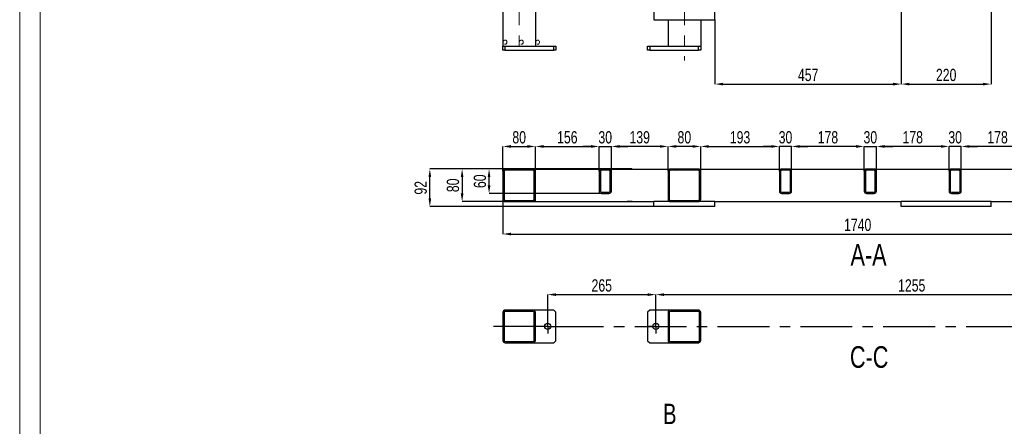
# Model space of a CAD drawing. Header units: millimetres. Extents: x 0 to 841, y 0 to 594.
# Tile 4 of 16: x 0 to 241, y 300 to 400. Entities that reach past the tile are written whole.
import ezdxf

# ---------------------------------------------------------------- set-up
doc = ezdxf.new("R2010")
doc.units = ezdxf.units.MM
doc.header["$PDSIZE"] = -1
doc.linetypes.add('CENTERX2', pattern=[20.32, 12.7, -2.54, 2.54, -2.54])
doc.linetypes.add('HIDDEN', pattern=[1.905, 1.27, -0.635])
for name, color, linetype in [('COTES', 1, 'Continuous'), ('NOTES', 6, 'Continuous'), ('TRAIT-FINS', 9, 'Continuous'), ('TRAIT-MIXTES', 3, 'CENTERX2'), ('TRAIT-TIRET', 2, 'HIDDEN')]:
    doc.layers.add(name, color=color, linetype=linetype)
doc.layers.add('TRAIT-FORT', color=4, linetype='Continuous', lineweight=25)
doc.styles.add('SLDTEXTSTYLE0', font='TXT', dxfattribs={"width": 0.75})
doc.dimstyles.new('SLDDIMSTYLE1', dxfattribs={"dimtxt": 3, "dimasz": 2, "dimexe": 0, "dimexo": 0.0625, "dimgap": 0.75, "dimtad": 1, "dimdec": 0, "dimlfac": 10, "dimrnd": 1e-09, "dimzin": 12, "dimdsep": 46, "dimtxsty": 'SLDTEXTSTYLE0', "dimsah": 1, "dimcen": 0.09, "dimadec": 0, "dimazin": 3, "dimtfac": 1, "dimtdec": 0, "dimtofl": 0, "dimtmove": 0, "dimatfit": 3, "dimfxl": 1, "dimfrac": 2, "dimtolj": 1, "dimtzin": 12, "dimarcsym": 0})
doc.dimstyles.new('SLDDIMSTYLE2', dxfattribs={"dimtxt": 3, "dimasz": 2, "dimexe": 0, "dimexo": 0.0625, "dimgap": 0.75, "dimtad": 1, "dimdec": 0, "dimlfac": 10, "dimrnd": 1e-09, "dimzin": 12, "dimdsep": 46, "dimtxsty": 'SLDTEXTSTYLE0', "dimsah": 1, "dimcen": 0.09, "dimadec": 0, "dimazin": 3, "dimtfac": 1, "dimtdec": 0, "dimtmove": 0, "dimatfit": 0, "dimfxl": 1, "dimfrac": 2, "dimtolj": 1, "dimtzin": 12, "dimarcsym": 0})
pattern_1 = [(45, (0, 0), (-13.4704, 13.4704), []), (45, (4.49, 2e-323), (-13.4704, 13.4704), []), (45, (8.98, 4e-323), (-13.4704, 13.4704), []), (45, (13.47, 6e-323), (-13.4704, 13.4704), [])]

# ---------------------------------------------------------------- blocks, each defined once
blk = doc.blocks.new('_D_17')
at = {"layer": 'COTES', "color": 0, "lineweight": -2, "transparency": 16777216}
for p, q in [((118.48, 362.56), (118.48, 368.62)), ((120.48, 368.62), (124.48, 368.62)), ((126.48, 362.56), (126.48, 368.62))]:
    blk.add_line(p, q, dxfattribs=at)
at = {"layer": 'COTES', "color": 0, "transparency": 16777216}
for points in [[(120.48, 368.96), (120.48, 368.29), (118.48, 368.62)], [(124.48, 368.96), (124.48, 368.29), (126.48, 368.62)]]:
    blk.add_solid(points, dxfattribs=at)
at = {"layer": 'Defpoints', "color": 0, "transparency": 16777216}
for p in [(126.48, 368.62), (118.48, 362.5), (126.48, 362.5)]:
    blk.add_point(p, dxfattribs=at)
at = {"layer": 'COTES', "color": 0, "transparency": 16777216, "insert": (122.48, 372.37), "char_height": 3, "attachment_point": 2, "style": 'SLDTEXTSTYLE0'}
blk.add_mtext('\\A1;80', dxfattribs=at)
blk = doc.blocks.new('_D_18')
at = {"layer": 'COTES', "color": 0, "lineweight": -2, "transparency": 16777216}
for p, q in [((158.98, 362.56), (158.98, 368.62)), ((164.98, 368.62), (160.98, 368.62)), ((166.98, 362.56), (166.98, 368.62))]:
    blk.add_line(p, q, dxfattribs=at)
at = {"layer": 'COTES', "color": 0, "transparency": 16777216}
for points in [[(160.98, 368.96), (160.98, 368.29), (158.98, 368.62)], [(164.98, 368.96), (164.98, 368.29), (166.98, 368.62)]]:
    blk.add_solid(points, dxfattribs=at)
at = {"layer": 'Defpoints', "color": 0, "transparency": 16777216}
for p in [(158.98, 368.62), (158.98, 362.5), (166.98, 362.5)]:
    blk.add_point(p, dxfattribs=at)
at = {"layer": 'COTES', "color": 0, "transparency": 16777216, "insert": (162.98, 372.37), "char_height": 3, "attachment_point": 2, "style": 'SLDTEXTSTYLE0'}
blk.add_mtext('\\A1;80', dxfattribs=at)
blk = doc.blocks.new('_D_21')
at = {"layer": 'COTES', "color": 0, "lineweight": -2, "transparency": 16777216}
for p, q in [((166.98, 362.56), (166.98, 368.62)), ((168.98, 368.62), (184.28, 368.62)), ((186.28, 362.56), (186.28, 368.62))]:
    blk.add_line(p, q, dxfattribs=at)
at = {"layer": 'COTES', "color": 0, "transparency": 16777216}
for points in [[(168.98, 368.96), (168.98, 368.29), (166.98, 368.62)], [(184.28, 368.96), (184.28, 368.29), (186.28, 368.62)]]:
    blk.add_solid(points, dxfattribs=at)
at = {"layer": 'Defpoints', "color": 0, "transparency": 16777216}
for p in [(186.28, 368.62), (166.98, 362.5), (186.28, 362.5)]:
    blk.add_point(p, dxfattribs=at)
at = {"layer": 'COTES', "color": 0, "transparency": 16777216, "insert": (176.63, 372.37), "char_height": 3, "attachment_point": 2, "style": 'SLDTEXTSTYLE0'}
blk.add_mtext('\\A1;193', dxfattribs=at)
blk = doc.blocks.new('_D_22')
at = {"layer": 'COTES', "color": 0, "lineweight": -2, "transparency": 16777216}
for p, q in [((184.28, 368.62), (182.28, 368.62)), ((186.28, 362.56), (186.28, 368.62)), ((189.28, 368.62), (186.28, 368.62)), ((189.28, 362.56), (189.28, 368.62)), ((191.28, 368.62), (193.28, 368.62))]:
    blk.add_line(p, q, dxfattribs=at)
at = {"layer": 'COTES', "color": 0, "transparency": 16777216}
for points in [[(184.28, 368.96), (184.28, 368.29), (186.28, 368.62)], [(191.28, 368.96), (191.28, 368.29), (189.28, 368.62)]]:
    blk.add_solid(points, dxfattribs=at)
at = {"layer": 'Defpoints', "color": 0, "transparency": 16777216}
for p in [(186.28, 368.62), (186.28, 362.5), (189.28, 362.5)]:
    blk.add_point(p, dxfattribs=at)
at = {"layer": 'COTES', "color": 0, "transparency": 16777216, "insert": (187.78, 372.37), "char_height": 3, "attachment_point": 2, "style": 'SLDTEXTSTYLE0'}
blk.add_mtext('\\A1;30', dxfattribs=at)
blk = doc.blocks.new('_D_23')
at = {"layer": 'COTES', "color": 0, "lineweight": -2, "transparency": 16777216}
for p, q in [((189.28, 362.56), (189.28, 368.62)), ((205.08, 368.62), (191.28, 368.62)), ((207.08, 362.56), (207.08, 368.62))]:
    blk.add_line(p, q, dxfattribs=at)
at = {"layer": 'COTES', "color": 0, "transparency": 16777216}
for points in [[(191.28, 368.96), (191.28, 368.29), (189.28, 368.62)], [(205.08, 368.96), (205.08, 368.29), (207.08, 368.62)]]:
    blk.add_solid(points, dxfattribs=at)
at = {"layer": 'Defpoints', "color": 0, "transparency": 16777216}
for p in [(189.28, 368.62), (189.28, 362.5), (207.08, 362.5)]:
    blk.add_point(p, dxfattribs=at)
at = {"layer": 'COTES', "color": 0, "transparency": 16777216, "insert": (198.18, 372.37), "char_height": 3, "attachment_point": 2, "style": 'SLDTEXTSTYLE0'}
blk.add_mtext('\\A1;178', dxfattribs=at)
blk = doc.blocks.new('_D_24')
at = {"layer": 'COTES', "color": 0, "lineweight": -2, "transparency": 16777216}
for p, q in [((210.08, 362.56), (210.08, 368.62)), ((225.88, 368.62), (212.08, 368.62)), ((227.88, 362.56), (227.88, 368.62))]:
    blk.add_line(p, q, dxfattribs=at)
at = {"layer": 'COTES', "color": 0, "transparency": 16777216}
for points in [[(212.08, 368.96), (212.08, 368.29), (210.08, 368.62)], [(225.88, 368.96), (225.88, 368.29), (227.88, 368.62)]]:
    blk.add_solid(points, dxfattribs=at)
at = {"layer": 'Defpoints', "color": 0, "transparency": 16777216}
for p in [(210.08, 368.62), (210.08, 362.5), (227.88, 362.5)]:
    blk.add_point(p, dxfattribs=at)
at = {"layer": 'COTES', "color": 0, "transparency": 16777216, "insert": (218.98, 372.37), "char_height": 3, "attachment_point": 2, "style": 'SLDTEXTSTYLE0'}
blk.add_mtext('\\A1;178', dxfattribs=at)
blk = doc.blocks.new('_D_25')
at = {"layer": 'COTES', "color": 0, "lineweight": -2, "transparency": 16777216}
for p, q in [((230.88, 362.56), (230.88, 368.62)), ((246.68, 368.62), (232.88, 368.62)), ((248.68, 362.56), (248.68, 368.62))]:
    blk.add_line(p, q, dxfattribs=at)
at = {"layer": 'COTES', "color": 0, "transparency": 16777216}
for points in [[(232.88, 368.96), (232.88, 368.29), (230.88, 368.62)], [(246.68, 368.96), (246.68, 368.29), (248.68, 368.62)]]:
    blk.add_solid(points, dxfattribs=at)
at = {"layer": 'Defpoints', "color": 0, "transparency": 16777216}
for p in [(230.88, 368.62), (230.88, 362.5), (248.68, 362.5)]:
    blk.add_point(p, dxfattribs=at)
at = {"layer": 'COTES', "color": 0, "transparency": 16777216, "insert": (239.78, 372.37), "char_height": 3, "attachment_point": 2, "style": 'SLDTEXTSTYLE0'}
blk.add_mtext('\\A1;178', dxfattribs=at)
blk = doc.blocks.new('_D_28')
at = {"layer": 'COTES', "color": 0, "lineweight": -2, "transparency": 16777216}
for p, q in [((225.88, 368.62), (223.88, 368.62)), ((227.88, 362.56), (227.88, 368.62)), ((230.88, 368.62), (227.88, 368.62)), ((230.88, 362.56), (230.88, 368.62)), ((232.88, 368.62), (234.88, 368.62))]:
    blk.add_line(p, q, dxfattribs=at)
at = {"layer": 'COTES', "color": 0, "transparency": 16777216}
for points in [[(225.88, 368.96), (225.88, 368.29), (227.88, 368.62)], [(232.88, 368.96), (232.88, 368.29), (230.88, 368.62)]]:
    blk.add_solid(points, dxfattribs=at)
at = {"layer": 'Defpoints', "color": 0, "transparency": 16777216}
for p in [(227.88, 368.62), (227.88, 362.5), (230.88, 362.5)]:
    blk.add_point(p, dxfattribs=at)
at = {"layer": 'COTES', "color": 0, "transparency": 16777216, "insert": (229.38, 372.37), "char_height": 3, "attachment_point": 2, "style": 'SLDTEXTSTYLE0'}
blk.add_mtext('\\A1;30', dxfattribs=at)
blk = doc.blocks.new('_D_29')
at = {"layer": 'COTES', "color": 0, "lineweight": -2, "transparency": 16777216}
for p, q in [((205.08, 368.62), (203.08, 368.62)), ((207.08, 362.56), (207.08, 368.62)), ((207.08, 368.62), (210.08, 368.62)), ((210.08, 362.56), (210.08, 368.62)), ((212.08, 368.62), (214.08, 368.62))]:
    blk.add_line(p, q, dxfattribs=at)
at = {"layer": 'COTES', "color": 0, "transparency": 16777216}
for points in [[(205.08, 368.96), (205.08, 368.29), (207.08, 368.62)], [(212.08, 368.96), (212.08, 368.29), (210.08, 368.62)]]:
    blk.add_solid(points, dxfattribs=at)
at = {"layer": 'Defpoints', "color": 0, "transparency": 16777216}
for p in [(210.08, 368.62), (207.08, 362.5), (210.08, 362.5)]:
    blk.add_point(p, dxfattribs=at)
at = {"layer": 'COTES', "color": 0, "transparency": 16777216, "insert": (208.58, 372.37), "char_height": 3, "attachment_point": 2, "style": 'SLDTEXTSTYLE0'}
blk.add_mtext('\\A1;30', dxfattribs=at)
blk = doc.blocks.new('_D_30')
at = {"layer": 'COTES', "color": 0, "lineweight": -2, "transparency": 16777216}
for p, q in [((118.48, 355.64), (118.48, 347.17)), ((292.48, 355.64), (292.48, 347.17)), ((120.48, 347.17), (290.48, 347.17))]:
    blk.add_line(p, q, dxfattribs=at)
at = {"layer": 'COTES', "color": 0, "transparency": 16777216}
for points in [[(120.48, 347.51), (120.48, 346.84), (118.48, 347.17)], [(290.48, 347.51), (290.48, 346.84), (292.48, 347.17)]]:
    blk.add_solid(points, dxfattribs=at)
at = {"layer": 'Defpoints', "color": 0, "transparency": 16777216}
for p in [(118.48, 355.7), (292.48, 355.7), (292.48, 347.17)]:
    blk.add_point(p, dxfattribs=at)
at = {"layer": 'COTES', "color": 0, "transparency": 16777216, "insert": (205.48, 350.92), "char_height": 3, "attachment_point": 2, "style": 'SLDTEXTSTYLE0'}
blk.add_mtext('\\A1;1740', dxfattribs=at)
blk = doc.blocks.new('_D_31')
at = {"layer": 'COTES', "color": 0, "lineweight": -2, "transparency": 16777216}
for p, q in [((126.48, 362.56), (126.48, 368.62)), ((128.48, 368.62), (140.08, 368.62)), ((142.08, 362.56), (142.08, 368.62))]:
    blk.add_line(p, q, dxfattribs=at)
at = {"layer": 'COTES', "color": 0, "transparency": 16777216}
for points in [[(128.48, 368.96), (128.48, 368.29), (126.48, 368.62)], [(140.08, 368.96), (140.08, 368.29), (142.08, 368.62)]]:
    blk.add_solid(points, dxfattribs=at)
at = {"layer": 'Defpoints', "color": 0, "transparency": 16777216}
for p in [(142.08, 368.62), (126.48, 362.5), (142.08, 362.5)]:
    blk.add_point(p, dxfattribs=at)
at = {"layer": 'COTES', "color": 0, "transparency": 16777216, "insert": (134.28, 372.37), "char_height": 3, "attachment_point": 2, "style": 'SLDTEXTSTYLE0'}
blk.add_mtext('\\A1;156', dxfattribs=at)
blk = doc.blocks.new('_D_32')
at = {"layer": 'COTES', "color": 0, "lineweight": -2, "transparency": 16777216}
for p, q in [((140.08, 368.62), (138.08, 368.62)), ((142.08, 362.56), (142.08, 368.62)), ((142.08, 368.62), (145.08, 368.62)), ((145.08, 362.56), (145.08, 368.62)), ((147.08, 368.62), (149.08, 368.62))]:
    blk.add_line(p, q, dxfattribs=at)
at = {"layer": 'COTES', "color": 0, "transparency": 16777216}
for points in [[(140.08, 368.96), (140.08, 368.29), (142.08, 368.62)], [(147.08, 368.96), (147.08, 368.29), (145.08, 368.62)]]:
    blk.add_solid(points, dxfattribs=at)
at = {"layer": 'Defpoints', "color": 0, "transparency": 16777216}
for p in [(145.08, 368.62), (142.08, 362.5), (145.08, 362.5)]:
    blk.add_point(p, dxfattribs=at)
at = {"layer": 'COTES', "color": 0, "transparency": 16777216, "insert": (143.58, 372.37), "char_height": 3, "attachment_point": 2, "style": 'SLDTEXTSTYLE0'}
blk.add_mtext('\\A1;30', dxfattribs=at)
blk = doc.blocks.new('_D_33')
at = {"layer": 'COTES', "color": 0, "lineweight": -2, "transparency": 16777216}
for p, q in [((145.08, 362.56), (145.08, 368.62)), ((156.98, 368.62), (147.08, 368.62)), ((158.98, 362.56), (158.98, 368.62))]:
    blk.add_line(p, q, dxfattribs=at)
at = {"layer": 'COTES', "color": 0, "transparency": 16777216}
for points in [[(147.08, 368.96), (147.08, 368.29), (145.08, 368.62)], [(156.98, 368.96), (156.98, 368.29), (158.98, 368.62)]]:
    blk.add_solid(points, dxfattribs=at)
at = {"layer": 'Defpoints', "color": 0, "transparency": 16777216}
for p in [(145.08, 368.62), (145.08, 362.5), (158.98, 362.5)]:
    blk.add_point(p, dxfattribs=at)
at = {"layer": 'COTES', "color": 0, "transparency": 16777216, "insert": (152.03, 372.37), "char_height": 3, "attachment_point": 2, "style": 'SLDTEXTSTYLE0'}
blk.add_mtext('\\A1;139', dxfattribs=at)
blk = doc.blocks.new('_D_34')
at = {"layer": 'COTES', "color": 0, "lineweight": -2, "transparency": 16777216}
for p, q in [((118.92, 363.1), (108.48, 363.1)), ((108.48, 361.1), (108.48, 357.1)), ((118.92, 355.1), (108.48, 355.1))]:
    blk.add_line(p, q, dxfattribs=at)
at = {"layer": 'COTES', "color": 0, "transparency": 16777216}
for points in [[(108.15, 361.1), (108.82, 361.1), (108.48, 363.1)], [(108.15, 357.1), (108.82, 357.1), (108.48, 355.1)]]:
    blk.add_solid(points, dxfattribs=at)
at = {"layer": 'Defpoints', "color": 0, "transparency": 16777216}
for p in [(118.98, 363.1), (108.48, 355.1), (118.98, 355.1)]:
    blk.add_point(p, dxfattribs=at)
at = {"layer": 'COTES', "color": 0, "transparency": 16777216, "insert": (104.73, 359.1), "char_height": 3, "attachment_point": 2, "rotation": 90, "style": 'SLDTEXTSTYLE0'}
blk.add_mtext('\\A1;80', dxfattribs=at)
blk = doc.blocks.new('_D_35')
at = {"layer": 'COTES', "color": 0, "lineweight": -2, "transparency": 16777216}
for p, q in [((118.92, 363.1), (115.09, 363.1)), ((115.09, 359.1), (115.09, 361.1)), ((142.62, 357.1), (115.09, 357.1))]:
    blk.add_line(p, q, dxfattribs=at)
at = {"layer": 'COTES', "color": 0, "transparency": 16777216}
for points in [[(114.76, 361.1), (115.43, 361.1), (115.09, 363.1)], [(114.76, 359.1), (115.43, 359.1), (115.09, 357.1)]]:
    blk.add_solid(points, dxfattribs=at)
at = {"layer": 'Defpoints', "color": 0, "transparency": 16777216}
for p in [(115.09, 363.1), (118.98, 363.1), (142.68, 357.1)]:
    blk.add_point(p, dxfattribs=at)
at = {"layer": 'COTES', "color": 0, "transparency": 16777216, "insert": (111.34, 360.1), "char_height": 3, "attachment_point": 2, "rotation": 90, "style": 'SLDTEXTSTYLE0'}
blk.add_mtext('\\A1;60', dxfattribs=at)
blk = doc.blocks.new('_D_36')
at = {"layer": 'COTES', "color": 0, "lineweight": -2, "transparency": 16777216}
for p, q in [((150.13, 363.1), (100.57, 363.1)), ((100.57, 355.9), (100.57, 361.1)), ((155.42, 353.9), (100.57, 353.9))]:
    blk.add_line(p, q, dxfattribs=at)
at = {"layer": 'COTES', "color": 0, "transparency": 16777216}
for points in [[(100.24, 361.1), (100.9, 361.1), (100.57, 363.1)], [(100.24, 355.9), (100.9, 355.9), (100.57, 353.9)]]:
    blk.add_solid(points, dxfattribs=at)
at = {"layer": 'Defpoints', "color": 0, "transparency": 16777216}
for p in [(100.57, 363.1), (150.19, 363.1), (155.48, 353.9)]:
    blk.add_point(p, dxfattribs=at)
at = {"layer": 'COTES', "color": 0, "transparency": 16777216, "insert": (96.82, 358.5), "char_height": 3, "attachment_point": 2, "rotation": 90, "style": 'SLDTEXTSTYLE0'}
blk.add_mtext('\\A1;92', dxfattribs=at)
blk = doc.blocks.new('_D_66')
at = {"layer": 'COTES', "color": 0, "lineweight": -2, "transparency": 16777216}
for p, q in [((216.18, 403.1), (216.18, 383.89)), ((170.48, 399.6), (170.48, 383.89)), ((172.48, 383.89), (214.18, 383.89))]:
    blk.add_line(p, q, dxfattribs=at)
at = {"layer": 'COTES', "color": 0, "transparency": 16777216}
for points in [[(172.48, 384.23), (172.48, 383.56), (170.48, 383.89)], [(214.18, 384.23), (214.18, 383.56), (216.18, 383.89)]]:
    blk.add_solid(points, dxfattribs=at)
at = {"layer": 'Defpoints', "color": 0, "transparency": 16777216}
for p in [(216.18, 403.17), (170.48, 399.67), (216.18, 383.89)]:
    blk.add_point(p, dxfattribs=at)
at = {"layer": 'COTES', "color": 0, "transparency": 16777216, "insert": (193.33, 387.64), "char_height": 3, "attachment_point": 2, "style": 'SLDTEXTSTYLE0'}
blk.add_mtext('\\A1;457', dxfattribs=at)
blk = doc.blocks.new('_D_67')
at = {"layer": 'COTES', "color": 0, "lineweight": -2, "transparency": 16777216}
for p, q in [((216.18, 403.1), (216.18, 383.89)), ((238.18, 403.1), (238.18, 383.89)), ((218.18, 383.89), (236.18, 383.89))]:
    blk.add_line(p, q, dxfattribs=at)
at = {"layer": 'COTES', "color": 0, "transparency": 16777216}
for points in [[(218.18, 384.23), (218.18, 383.56), (216.18, 383.89)], [(236.18, 384.23), (236.18, 383.56), (238.18, 383.89)]]:
    blk.add_solid(points, dxfattribs=at)
at = {"layer": 'Defpoints', "color": 0, "transparency": 16777216}
for p in [(216.18, 403.17), (238.18, 403.17), (238.18, 383.89)]:
    blk.add_point(p, dxfattribs=at)
at = {"layer": 'COTES', "color": 0, "transparency": 16777216, "insert": (227.18, 387.64), "char_height": 3, "attachment_point": 2, "style": 'SLDTEXTSTYLE0'}
blk.add_mtext('\\A1;220', dxfattribs=at)
blk = doc.blocks.new('_D_85')
at = {"layer": 'COTES', "color": 0, "lineweight": -2, "transparency": 16777216}
for p, q in [((129.48, 326.34), (129.48, 332.33)), ((131.48, 332.33), (153.98, 332.33)), ((155.98, 326.34), (155.98, 332.33))]:
    blk.add_line(p, q, dxfattribs=at)
at = {"layer": 'COTES', "color": 0, "transparency": 16777216}
for points in [[(131.48, 332.66), (131.48, 331.99), (129.48, 332.33)], [(153.98, 332.66), (153.98, 331.99), (155.98, 332.33)]]:
    blk.add_solid(points, dxfattribs=at)
at = {"layer": 'Defpoints', "color": 0, "transparency": 16777216}
for p in [(155.98, 332.33), (129.48, 326.28), (155.98, 326.28)]:
    blk.add_point(p, dxfattribs=at)
at = {"layer": 'COTES', "color": 0, "transparency": 16777216, "insert": (142.73, 336.08), "char_height": 3, "attachment_point": 2, "style": 'SLDTEXTSTYLE0'}
blk.add_mtext('\\A1;265', dxfattribs=at)
blk = doc.blocks.new('_D_86')
at = {"layer": 'COTES', "color": 0, "lineweight": -2, "transparency": 16777216}
for p, q in [((155.98, 326.34), (155.98, 332.33)), ((157.98, 332.33), (279.48, 332.33)), ((281.48, 326.34), (281.48, 332.33))]:
    blk.add_line(p, q, dxfattribs=at)
at = {"layer": 'COTES', "color": 0, "transparency": 16777216}
for points in [[(157.98, 332.66), (157.98, 331.99), (155.98, 332.33)], [(279.48, 332.66), (279.48, 331.99), (281.48, 332.33)]]:
    blk.add_solid(points, dxfattribs=at)
at = {"layer": 'Defpoints', "color": 0, "transparency": 16777216}
for p in [(281.48, 332.33), (155.98, 326.28), (281.48, 326.28)]:
    blk.add_point(p, dxfattribs=at)
at = {"layer": 'COTES', "color": 0, "transparency": 16777216, "insert": (218.73, 336.08), "char_height": 3, "attachment_point": 2, "style": 'SLDTEXTSTYLE0'}
blk.add_mtext('\\A1;1255', dxfattribs=at)
blk = doc.blocks.new('SW_CENTERMARKSYMBOL_120')
at = {"layer": 'TRAIT-MIXTES', "color": 0}
for p, q in [((-1, 0), (-13.3, 0)), ((0, 0), (-1, 0)), ((0, 1), (0, 1.75)), ((0, 0), (0, 1)), ((0, 0), (0, -1)), ((0, 0), (1, 0)), ((1, 0), (167.56, 0)), ((0, -1), (0, -1.75))]:
    blk.add_line(p, q, dxfattribs=at)
blk = doc.blocks.new('SW_CENTERMARKSYMBOL_121')
at = {"layer": 'TRAIT-MIXTES', "color": 0}
for p, q in [((-1, 0), (-1.75, 0)), ((0, 0), (-1, 0)), ((0, 1), (0, 1.75)), ((0, 0), (0, 1)), ((0, 0), (0, -1)), ((0, 0), (1, 0)), ((1, 0), (1.75, 0)), ((0, -1), (0, -1.75))]:
    blk.add_line(p, q, dxfattribs=at)

msp = doc.modelspace()

# ---------------------------------------------------------------- hatches: boundary and pattern name
at = {"layer": 'TRAIT-FINS'}
h = msp.add_hatch(dxfattribs=at)
h.set_pattern_fill('DIN 201 ACIER ET FONTE', color=256, style=0, pattern_type=2)
h.set_pattern_definition(pattern_1)
edge = h.paths.add_edge_path(flags=0)
edge.add_line((125.883, 363.098), (119.083, 363.098))
edge.add_arc((119.083, 362.498), 0.6, 90, 180)
edge.add_line((118.483, 362.498), (118.483, 355.698))
edge.add_arc((119.083, 355.698), 0.6, 180, 270)
edge.add_line((119.083, 355.098), (125.883, 355.098))
edge.add_arc((125.883, 355.698), 0.6, 270, 360)
edge.add_line((126.483, 355.698), (126.483, 362.498))
edge.add_arc((125.883, 362.498), 0.6, 0, 90)
edge = h.paths.add_edge_path(flags=0)
edge.add_arc((119.083, 362.498), 0.3, 90, 180, ccw=False)
edge.add_line((119.083, 362.798), (125.883, 362.798))
edge.add_arc((125.883, 362.498), 0.3, 0, 90, ccw=False)
edge.add_line((126.183, 362.498), (126.183, 355.698))
edge.add_arc((125.883, 355.698), 0.3, 270, 360, ccw=False)
edge.add_line((125.883, 355.398), (119.083, 355.398))
edge.add_arc((119.083, 355.698), 0.3, 180, 270, ccw=False)
edge.add_line((118.783, 355.698), (118.783, 362.498))
h = msp.add_hatch(dxfattribs=at)
h.set_pattern_fill('DIN 201 ACIER ET FONTE', color=256, style=0, pattern_type=2)
h.set_pattern_definition(pattern_1)
edge = h.paths.add_edge_path(flags=0)
edge.add_arc((142.683, 362.498), 0.6, 90, 180)
edge.add_line((142.083, 362.498), (142.083, 357.698))
edge.add_arc((142.683, 357.698), 0.6, 180, 270)
edge.add_line((142.683, 357.098), (144.483, 357.098))
edge.add_arc((144.483, 357.698), 0.6, 270, 360)
edge.add_line((145.083, 357.698), (145.083, 362.498))
edge.add_arc((144.483, 362.498), 0.6, 0, 90)
edge.add_line((144.483, 363.098), (142.683, 363.098))
edge = h.paths.add_edge_path(flags=0)
edge.add_line((144.483, 357.398), (142.683, 357.398))
edge.add_arc((142.683, 357.698), 0.3, 180, 270, ccw=False)
edge.add_line((142.383, 357.698), (142.383, 362.498))
edge.add_arc((142.683, 362.498), 0.3, 90, 180, ccw=False)
edge.add_line((142.683, 362.798), (144.483, 362.798))
edge.add_arc((144.483, 362.498), 0.3, 0, 90, ccw=False)
edge.add_line((144.783, 362.498), (144.783, 357.698))
edge.add_arc((144.483, 357.698), 0.3, 270, 360, ccw=False)
h = msp.add_hatch(dxfattribs=at)
h.set_pattern_fill('DIN 201 ACIER ET FONTE', color=256, style=0, pattern_type=2)
h.set_pattern_definition(pattern_1)
edge = h.paths.add_edge_path(flags=0)
edge.add_line((166.383, 363.098), (159.583, 363.098))
edge.add_arc((159.583, 362.498), 0.6, 90, 180)
edge.add_line((158.983, 362.498), (158.983, 355.698))
edge.add_arc((159.583, 355.698), 0.6, 180, 270)
edge.add_line((159.583, 355.098), (166.383, 355.098))
edge.add_arc((166.383, 355.698), 0.6, 270, 360)
edge.add_line((166.983, 355.698), (166.983, 362.498))
edge.add_arc((166.383, 362.498), 0.6, 0, 90)
edge = h.paths.add_edge_path(flags=0)
edge.add_arc((159.583, 362.498), 0.3, 90, 180, ccw=False)
edge.add_line((159.583, 362.798), (166.383, 362.798))
edge.add_arc((166.383, 362.498), 0.3, 0, 90, ccw=False)
edge.add_line((166.683, 362.498), (166.683, 355.698))
edge.add_arc((166.383, 355.698), 0.3, 270, 360, ccw=False)
edge.add_line((166.383, 355.398), (159.583, 355.398))
edge.add_arc((159.583, 355.698), 0.3, 180, 270, ccw=False)
edge.add_line((159.283, 355.698), (159.283, 362.498))
h = msp.add_hatch(dxfattribs=at)
h.set_pattern_fill('DIN 201 ACIER ET FONTE', color=256, style=0, pattern_type=2)
h.set_pattern_definition(pattern_1)
edge = h.paths.add_edge_path(flags=0)
edge.add_arc((186.883, 362.498), 0.6, 90, 180)
edge.add_line((186.283, 362.498), (186.283, 357.698))
edge.add_arc((186.883, 357.698), 0.6, 180, 270)
edge.add_line((186.883, 357.098), (188.683, 357.098))
edge.add_arc((188.683, 357.698), 0.6, 270, 360)
edge.add_line((189.283, 357.698), (189.283, 362.498))
edge.add_arc((188.683, 362.498), 0.6, 0, 90)
edge.add_line((188.683, 363.098), (186.883, 363.098))
edge = h.paths.add_edge_path(flags=0)
edge.add_line((188.683, 357.398), (186.883, 357.398))
edge.add_arc((186.883, 357.698), 0.3, 180, 270, ccw=False)
edge.add_line((186.583, 357.698), (186.583, 362.498))
edge.add_arc((186.883, 362.498), 0.3, 90, 180, ccw=False)
edge.add_line((186.883, 362.798), (188.683, 362.798))
edge.add_arc((188.683, 362.498), 0.3, 0, 90, ccw=False)
edge.add_line((188.983, 362.498), (188.983, 357.698))
edge.add_arc((188.683, 357.698), 0.3, 270, 360, ccw=False)
h = msp.add_hatch(dxfattribs=at)
h.set_pattern_fill('DIN 201 ACIER ET FONTE', color=256, style=0, pattern_type=2)
h.set_pattern_definition(pattern_1)
edge = h.paths.add_edge_path(flags=0)
edge.add_arc((207.683, 362.498), 0.6, 90, 180)
edge.add_line((207.083, 362.498), (207.083, 357.698))
edge.add_arc((207.683, 357.698), 0.6, 180, 270)
edge.add_line((207.683, 357.098), (209.483, 357.098))
edge.add_arc((209.483, 357.698), 0.6, 270, 360)
edge.add_line((210.083, 357.698), (210.083, 362.498))
edge.add_arc((209.483, 362.498), 0.6, 0, 90)
edge.add_line((209.483, 363.098), (207.683, 363.098))
edge = h.paths.add_edge_path(flags=0)
edge.add_line((209.483, 357.398), (207.683, 357.398))
edge.add_arc((207.683, 357.698), 0.3, 180, 270, ccw=False)
edge.add_line((207.383, 357.698), (207.383, 362.498))
edge.add_arc((207.683, 362.498), 0.3, 90, 180, ccw=False)
edge.add_line((207.683, 362.798), (209.483, 362.798))
edge.add_arc((209.483, 362.498), 0.3, 0, 90, ccw=False)
edge.add_line((209.783, 362.498), (209.783, 357.698))
edge.add_arc((209.483, 357.698), 0.3, 270, 360, ccw=False)
h = msp.add_hatch(dxfattribs=at)
h.set_pattern_fill('DIN 201 ACIER ET FONTE', color=256, style=0, pattern_type=2)
h.set_pattern_definition(pattern_1)
edge = h.paths.add_edge_path(flags=0)
edge.add_arc((228.483, 362.498), 0.6, 90, 180)
edge.add_line((227.883, 362.498), (227.883, 357.698))
edge.add_arc((228.483, 357.698), 0.6, 180, 270)
edge.add_line((228.483, 357.098), (230.283, 357.098))
edge.add_arc((230.283, 357.698), 0.6, 270, 360)
edge.add_line((230.883, 357.698), (230.883, 362.498))
edge.add_arc((230.283, 362.498), 0.6, 0, 90)
edge.add_line((230.283, 363.098), (228.483, 363.098))
edge = h.paths.add_edge_path(flags=0)
edge.add_line((230.283, 357.398), (228.483, 357.398))
edge.add_arc((228.483, 357.698), 0.3, 180, 270, ccw=False)
edge.add_line((228.183, 357.698), (228.183, 362.498))
edge.add_arc((228.483, 362.498), 0.3, 90, 180, ccw=False)
edge.add_line((228.483, 362.798), (230.283, 362.798))
edge.add_arc((230.283, 362.498), 0.3, 0, 90, ccw=False)
edge.add_line((230.583, 362.498), (230.583, 357.698))
edge.add_arc((230.283, 357.698), 0.3, 270, 360, ccw=False)
h = msp.add_hatch(dxfattribs=at)
h.set_pattern_fill('DIN 201 ACIER ET FONTE', color=256, style=0, pattern_type=2)
h.set_pattern_definition(pattern_1)
edge = h.paths.add_edge_path(flags=0)
edge.add_line((125.883, 328.531), (119.083, 328.531))
edge.add_arc((119.083, 327.931), 0.6, 90, 180)
edge.add_line((118.483, 327.931), (118.483, 321.131))
edge.add_arc((119.083, 321.131), 0.6, 180, 270)
edge.add_line((119.083, 320.531), (125.883, 320.531))
edge.add_arc((125.883, 321.131), 0.6, 270, 360)
edge.add_line((126.483, 321.131), (126.483, 327.931))
edge.add_arc((125.883, 327.931), 0.6, 0, 90)
edge = h.paths.add_edge_path(flags=0)
edge.add_arc((119.083, 327.931), 0.3, 90, 180, ccw=False)
edge.add_line((119.083, 328.231), (125.883, 328.231))
edge.add_arc((125.883, 327.931), 0.3, 0, 90, ccw=False)
edge.add_line((126.183, 327.931), (126.183, 321.131))
edge.add_arc((125.883, 321.131), 0.3, 270, 360, ccw=False)
edge.add_line((125.883, 320.831), (119.083, 320.831))
edge.add_arc((119.083, 321.131), 0.3, 180, 270, ccw=False)
edge.add_line((118.783, 321.131), (118.783, 327.931))
h = msp.add_hatch(dxfattribs=at)
h.set_pattern_fill('DIN 201 ACIER ET FONTE', color=256, style=0, pattern_type=2)
h.set_pattern_definition(pattern_1)
edge = h.paths.add_edge_path(flags=0)
edge.add_line((166.383, 328.531), (159.583, 328.531))
edge.add_arc((159.583, 327.931), 0.6, 90, 180)
edge.add_line((158.983, 327.931), (158.983, 321.131))
edge.add_arc((159.583, 321.131), 0.6, 180, 270)
edge.add_line((159.583, 320.531), (166.383, 320.531))
edge.add_arc((166.383, 321.131), 0.6, 270, 360)
edge.add_line((166.983, 321.131), (166.983, 327.931))
edge.add_arc((166.383, 327.931), 0.6, 0, 90)
edge = h.paths.add_edge_path(flags=0)
edge.add_arc((159.583, 327.931), 0.3, 90, 180, ccw=False)
edge.add_line((159.583, 328.231), (166.383, 328.231))
edge.add_arc((166.383, 327.931), 0.3, 0, 90, ccw=False)
edge.add_line((166.683, 327.931), (166.683, 321.131))
edge.add_arc((166.383, 321.131), 0.3, 270, 360, ccw=False)
edge.add_line((166.383, 320.831), (159.583, 320.831))
edge.add_arc((159.583, 321.131), 0.3, 180, 270, ccw=False)
edge.add_line((159.283, 321.131), (159.283, 327.931))

# ---------------------------------------------------------------- linework, layer by layer
at = {"lineweight": 18}
for p, q in [((0, 594), (0, 0)), ((5, 589), (5, 5))]:
    msp.add_line(p, q, dxfattribs=at)
at = {"layer": 'TRAIT-FINS', "lineweight": 18}
for centre in [(118.983, 394.166), (122.983, 394.166), (126.983, 394.166)]:
    msp.add_arc(centre, 0.5, 255, 195, dxfattribs=at)
at = {"layer": 'TRAIT-FORT', "lineweight": 25}
for p, q in [((118.483, 439.466), (118.483, 393.166)), ((155.483, 414.666), (155.483, 399.666)), ((170.483, 399.666), (170.483, 414.666)), ((126.483, 403.166), (126.483, 393.166)), ((155.483, 399.666), (170.483, 399.666)), ((158.983, 399.666), (158.983, 393.166)), ((166.983, 399.666), (166.983, 393.166)), ((118.483, 392.166), (118.483, 393.166)), ((118.483, 393.166), (118.494, 393.166)), ((118.983, 392.166), (118.483, 392.166)), ((118.494, 393.166), (118.983, 393.166)), ((118.973, 393.166), (118.983, 393.166)), ((118.983, 393.166), (118.983, 392.166)), ((118.983, 393.166), (130.983, 393.166)), ((118.983, 392.166), (130.983, 392.166)), ((119.083, 393.166), (125.883, 393.166)), ((130.983, 392.166), (130.983, 393.166)), ((130.983, 393.166), (131.483, 393.166)), ((131.483, 392.166), (130.983, 392.166)), ((131.483, 393.166), (131.483, 392.166)), ((153.983, 392.166), (153.983, 393.166)), ((153.983, 393.166), (154.483, 393.166)), ((154.483, 392.166), (153.983, 392.166)), ((154.483, 393.166), (154.483, 392.166)), ((154.483, 393.166), (166.483, 393.166)), ((154.483, 392.166), (166.483, 392.166)), ((159.583, 393.166), (166.383, 393.166)), ((166.483, 393.166), (166.973, 393.166)), ((166.483, 392.166), (166.483, 393.166)), ((166.483, 393.166), (166.494, 393.166)), ((166.983, 392.166), (166.483, 392.166)), ((166.973, 393.166), (166.983, 393.166)), ((166.983, 393.166), (166.983, 392.166)), ((118.494, 362.608), (118.483, 362.598)), ((118.483, 362.498), (118.483, 355.698)), ((118.784, 362.498), (118.784, 355.698)), ((118.983, 363.098), (118.973, 363.087)), ((125.883, 363.098), (119.083, 363.098)), ((125.883, 362.798), (119.083, 362.798)), ((126.483, 363.098), (125.883, 363.098)), ((126.183, 355.698), (126.183, 362.498)), ((126.483, 362.498), (126.483, 363.098)), ((126.483, 363.098), (142.683, 363.098)), ((126.483, 355.698), (126.483, 362.498)), ((142.083, 362.498), (142.083, 357.698)), ((142.384, 362.498), (142.384, 357.698)), ((144.484, 363.098), (142.683, 363.098)), ((144.484, 362.798), (142.683, 362.798)), ((144.484, 363.098), (148.996, 363.098)), ((144.783, 357.698), (144.783, 362.498)), ((145.084, 357.698), (145.084, 362.498)), ((148.996, 363.098), (150.19, 363.098)), ((150.19, 363.098), (159.584, 363.098)), ((158.984, 362.498), (158.984, 355.698)), ((159.283, 362.498), (159.283, 355.698)), ((166.383, 363.098), (159.584, 363.098)), ((166.383, 362.798), (159.584, 362.798)), ((166.383, 363.098), (186.883, 363.098)), ((166.684, 355.698), (166.684, 362.498)), ((166.983, 355.698), (166.983, 362.498)), ((186.283, 362.498), (186.283, 357.698)), ((186.583, 362.498), (186.583, 357.698)), ((188.683, 363.098), (186.883, 363.098)), ((188.683, 362.798), (186.883, 362.798)), ((188.683, 363.098), (207.683, 363.098)), ((188.983, 357.698), (188.983, 362.498)), ((189.283, 357.698), (189.283, 362.498)), ((207.083, 362.498), (207.083, 357.698)), ((207.383, 362.498), (207.383, 357.698)), ((209.483, 363.098), (207.683, 363.098)), ((209.483, 362.798), (207.683, 362.798)), ((209.483, 363.098), (228.484, 363.098)), ((209.783, 357.698), (209.783, 362.498)), ((210.083, 357.698), (210.083, 362.498)), ((227.883, 362.498), (227.883, 357.698)), ((228.183, 362.498), (228.183, 357.698)), ((230.283, 363.098), (228.484, 363.098)), ((230.283, 362.798), (228.484, 362.798)), ((230.283, 363.098), (249.284, 363.098)), ((230.584, 357.698), (230.584, 362.498)), ((230.883, 357.698), (230.883, 362.498)), ((142.683, 357.398), (144.484, 357.398)), ((186.883, 357.398), (188.683, 357.398)), ((207.683, 357.398), (209.483, 357.398)), ((228.484, 357.398), (230.283, 357.398)), ((118.483, 355.598), (118.494, 355.587)), ((118.973, 355.108), (118.983, 355.098)), ((119.083, 355.398), (125.883, 355.398)), ((119.083, 355.098), (125.883, 355.098)), ((125.883, 355.098), (126.483, 355.098)), ((126.483, 355.098), (126.483, 355.698)), ((126.483, 355.098), (148.996, 355.098)), ((142.683, 357.098), (144.484, 357.098)), ((150.19, 355.098), (148.996, 355.098)), ((150.19, 355.098), (155.484, 355.098)), ((159.584, 355.098), (155.484, 355.098)), ((155.484, 353.898), (155.484, 355.098)), ((159.584, 355.398), (166.383, 355.398)), ((159.584, 355.098), (166.383, 355.098)), ((170.483, 355.098), (166.383, 355.098)), ((170.483, 353.898), (170.483, 355.098)), ((170.483, 355.098), (216.183, 355.098)), ((186.883, 357.098), (188.683, 357.098)), ((207.683, 357.098), (209.483, 357.098)), ((216.183, 353.898), (216.183, 355.098)), ((238.184, 355.098), (216.183, 355.098)), ((228.484, 357.098), (230.283, 357.098)), ((238.184, 353.898), (238.184, 355.098)), ((238.184, 355.098), (267.483, 355.098)), ((170.483, 353.898), (155.484, 353.898)), ((238.184, 353.898), (216.183, 353.898)), ((118.983, 328.531), (118.973, 328.521)), ((125.883, 328.531), (119.083, 328.531)), ((130.983, 328.531), (125.883, 328.531)), ((131.483, 328.031), (130.983, 328.531)), ((154.483, 328.531), (153.983, 328.031)), ((159.583, 328.531), (154.483, 328.531)), ((166.383, 328.531), (159.583, 328.531)), ((166.494, 328.521), (166.483, 328.531)), ((118.494, 328.042), (118.483, 328.031)), ((118.483, 327.931), (118.483, 321.131)), ((118.783, 327.931), (118.783, 321.131)), ((125.883, 328.231), (119.083, 328.231)), ((126.183, 321.131), (126.183, 327.931)), ((126.483, 321.131), (126.483, 327.931)), ((131.483, 321.031), (131.483, 328.031)), ((153.983, 328.031), (153.983, 321.031)), ((158.983, 327.931), (158.983, 321.131)), ((159.283, 327.931), (159.283, 321.131)), ((166.383, 328.231), (159.583, 328.231)), ((166.683, 321.131), (166.683, 327.931)), ((166.983, 328.031), (166.973, 328.042)), ((166.983, 321.131), (166.983, 327.931)), ((118.483, 321.031), (118.494, 321.021)), ((118.973, 320.542), (118.983, 320.531)), ((119.083, 320.831), (125.883, 320.831)), ((119.083, 320.531), (125.883, 320.531)), ((125.883, 320.531), (130.983, 320.531)), ((130.983, 320.531), (131.483, 321.031)), ((153.983, 321.031), (154.483, 320.531)), ((154.483, 320.531), (159.583, 320.531)), ((159.583, 320.831), (166.383, 320.831)), ((159.583, 320.531), (166.383, 320.531)), ((166.483, 320.531), (166.494, 320.542)), ((166.973, 321.021), (166.983, 321.031))]:
    msp.add_line(p, q, dxfattribs=at)
for centre in [(129.483, 324.531), (155.983, 324.531)]:
    msp.add_circle(centre, 0.75, dxfattribs=at)
for centre, radius, start, end in [((119.083, 362.498), 0.6, 90, 180), ((119.083, 362.498), 0.3, 90, 180), ((125.883, 362.498), 0.6, 0, 90), ((125.883, 362.498), 0.3, 0, 90), ((142.683, 362.498), 0.6, 90, 180), ((142.683, 362.498), 0.3, 90, 180), ((144.483, 362.498), 0.6, 0, 90), ((144.483, 362.498), 0.3, 0, 90), ((159.583, 362.498), 0.6, 90, 180), ((159.583, 362.498), 0.3, 90, 180), ((166.383, 362.498), 0.6, 0, 90), ((166.383, 362.498), 0.3, 0, 90), ((186.883, 362.498), 0.6, 90, 180), ((186.883, 362.498), 0.3, 90, 180), ((188.683, 362.498), 0.6, 0, 90), ((188.683, 362.498), 0.3, 0, 90), ((207.683, 362.498), 0.6, 90, 180), ((207.683, 362.498), 0.3, 90, 180), ((209.483, 362.498), 0.6, 0, 90), ((209.483, 362.498), 0.3, 0, 90), ((228.483, 362.498), 0.6, 90, 180), ((228.483, 362.498), 0.3, 90, 180), ((230.283, 362.498), 0.6, 0, 90), ((230.283, 362.498), 0.3, 0, 90), ((142.683, 357.698), 0.6, 180, 270), ((142.683, 357.698), 0.3, 180, 270), ((144.483, 357.698), 0.6, 270, 0), ((144.483, 357.698), 0.3, 270, 0), ((186.883, 357.698), 0.6, 180, 270), ((186.883, 357.698), 0.3, 180, 270), ((188.683, 357.698), 0.6, 270, 0), ((188.683, 357.698), 0.3, 270, 0), ((207.683, 357.698), 0.6, 180, 270), ((207.683, 357.698), 0.3, 180, 270), ((209.483, 357.698), 0.3, 270, 0), ((209.483, 357.698), 0.6, 270, 0), ((228.483, 357.698), 0.6, 180, 270), ((228.483, 357.698), 0.3, 180, 270), ((230.283, 357.698), 0.3, 270, 0), ((230.283, 357.698), 0.6, 270, 0), ((119.083, 355.698), 0.6, 180, 270), ((119.083, 355.698), 0.3, 180, 270), ((125.883, 355.698), 0.6, 270, 0), ((125.883, 355.698), 0.3, 270, 0), ((159.583, 355.698), 0.6, 180, 270), ((159.583, 355.698), 0.3, 180, 270), ((166.383, 355.698), 0.6, 270, 0), ((166.383, 355.698), 0.3, 270, 0), ((119.083, 327.931), 0.6, 90, 180), ((125.883, 327.931), 0.6, 0, 90), ((159.583, 327.931), 0.6, 90, 180), ((166.383, 327.931), 0.6, 0, 90), ((119.083, 327.931), 0.3, 90, 180), ((125.883, 327.931), 0.3, 0, 90), ((159.583, 327.931), 0.3, 90, 180), ((166.383, 327.931), 0.3, 0, 90), ((119.083, 321.131), 0.6, 180, 270), ((119.083, 321.131), 0.3, 180, 270), ((125.883, 321.131), 0.6, 270, 0), ((125.883, 321.131), 0.3, 270, 0), ((159.583, 321.131), 0.6, 180, 270), ((159.583, 321.131), 0.3, 180, 270), ((166.383, 321.131), 0.3, 270, 0), ((166.383, 321.131), 0.6, 270, 0)]:
    msp.add_arc(centre, radius, start, end, dxfattribs=at)
for points, knots in [([(150.19, 363.098), (150.101, 363.093), (149.913, 363.083), (149.579, 363.059), (149.256, 363.085), (149.076, 363.094), (148.996, 363.098)], [0, 0, 0, 0, 0.2398397, 0.5092122, 0.7812198, 1, 1, 1, 1]), ([(148.996, 355.098), (149.084, 355.102), (149.272, 355.112), (149.605, 355.136), (149.929, 355.11), (150.109, 355.102), (150.19, 355.098)], [0, 0, 0, 0, 0.23957013, 0.50924021, 0.78095174, 1, 1, 1, 1])]:
    msp.add_open_spline(points, degree=3, knots=knots, dxfattribs=at)
at = {"layer": 'TRAIT-MIXTES', "lineweight": 18}
for p, q in [((122.483, 573.591), (122.483, 393.166)), ((162.983, 573.591), (162.983, 389.685))]:
    msp.add_line(p, q, dxfattribs=at)
at = {"layer": 'TRAIT-TIRET'}
for p, q in [((118.973, 328.521), (118.494, 328.042)), ((119.083, 328.531), (118.983, 328.531)), ((166.483, 328.531), (166.383, 328.531)), ((166.973, 328.042), (166.494, 328.521)), ((118.483, 328.031), (118.483, 327.931)), ((166.983, 327.931), (166.983, 328.031)), ((118.483, 321.131), (118.483, 321.031)), ((166.983, 321.031), (166.983, 321.131)), ((118.494, 321.021), (118.973, 320.542)), ((118.983, 320.531), (119.083, 320.531)), ((166.383, 320.531), (166.483, 320.531)), ((166.494, 320.542), (166.973, 321.021))]:
    msp.add_line(p, q, dxfattribs=at)

# ---------------------------------------------------------------- block references
at = {"layer": 'TRAIT-MIXTES'}
for name, p in [('SW_CENTERMARKSYMBOL_120', (129.483, 324.531)), ('SW_CENTERMARKSYMBOL_121', (155.983, 324.531))]:
    msp.add_blockref(name, p, dxfattribs=at)

# ---------------------------------------------------------------- texts
at = {"insert": (157.725, 305.617), "char_height": 5, "attachment_point": 1, "style": 'SLDTEXTSTYLE0'}
msp.add_mtext('B', dxfattribs=at)
at = {"layer": 'NOTES', "char_height": 5.2917, "attachment_point": 2, "style": 'SLDTEXTSTYLE0'}
for s, insert in [('A-A', (208.146, 344.723)), ('C-C', (208.295, 319.695))]:
    msp.add_mtext(s, dxfattribs=dict(at, insert=insert))

# ---------------------------------------------------------------- dimensions: what is measured, and where the dimension line sits
at = {"layer": 'COTES'}
for base, p1, p2, dimstyle, picture, middle in [((216.183, 383.894), (170.483, 399.666), (216.183, 403.166), 'SLDDIMSTYLE1', '_D_66', (193.333, 383.894)), ((238.183, 383.894), (216.183, 403.166), (238.183, 403.166), 'SLDDIMSTYLE1', '_D_67', (227.183, 383.894)), ((126.483, 368.625), (118.483, 362.498), (126.483, 362.498), 'SLDDIMSTYLE1', '_D_17', (122.483, 368.625)), ((142.083, 368.625), (126.483, 362.498), (142.083, 362.498), 'SLDDIMSTYLE1', '_D_31', (134.283, 368.625)), ((145.083, 368.625), (142.083, 362.498), (145.083, 362.498), 'SLDDIMSTYLE2', '_D_32', (143.583, 368.625)), ((145.083, 368.625), (158.983, 362.498), (145.083, 362.498), 'SLDDIMSTYLE1', '_D_33', (152.033, 368.625)), ((158.983, 368.625), (166.983, 362.498), (158.983, 362.498), 'SLDDIMSTYLE1', '_D_18', (162.983, 368.625)), ((186.283, 368.625), (166.983, 362.498), (186.283, 362.498), 'SLDDIMSTYLE1', '_D_21', (176.633, 368.625)), ((186.283, 368.625), (189.283, 362.498), (186.283, 362.498), 'SLDDIMSTYLE2', '_D_22', (187.783, 368.625)), ((189.283, 368.625), (207.083, 362.498), (189.283, 362.498), 'SLDDIMSTYLE1', '_D_23', (198.183, 368.625)), ((210.083, 368.625), (207.083, 362.498), (210.083, 362.498), 'SLDDIMSTYLE2', '_D_29', (208.583, 368.625)), ((210.083, 368.625), (227.883, 362.498), (210.083, 362.498), 'SLDDIMSTYLE1', '_D_24', (218.983, 368.625)), ((227.883, 368.625), (230.883, 362.498), (227.883, 362.498), 'SLDDIMSTYLE2', '_D_28', (229.383, 368.625)), ((230.883, 368.625), (248.683, 362.498), (230.883, 362.498), 'SLDDIMSTYLE1', '_D_25', (239.783, 368.625)), ((292.483, 347.175), (118.483, 355.698), (292.483, 355.698), 'SLDDIMSTYLE1', '_D_30', (205.483, 347.175)), ((155.983, 332.326), (129.483, 326.281), (155.983, 326.281), 'SLDDIMSTYLE1', '_D_85', (142.733, 332.326)), ((281.483, 332.326), (155.983, 326.281), (281.483, 326.281), 'SLDDIMSTYLE1', '_D_86', (218.733, 332.326))]:
    dim = msp.add_linear_dim(base=base, p1=p1, p2=p2, dimstyle=dimstyle, dxfattribs=at)
    dim.commit()
    dim.dimension.update_dxf_attribs({"geometry": picture, "text_midpoint": middle, "dimtype": 160})
for base, p1, p2, picture, middle in [((100.57, 363.098), (155.483, 353.898), (150.189, 363.098), '_D_36', (100.57, 358.498)), ((108.483, 355.098), (118.983, 363.098), (118.983, 355.098), '_D_34', (108.483, 359.098)), ((115.093, 363.098), (142.683, 357.098), (118.983, 363.098), '_D_35', (115.093, 360.098))]:
    dim = msp.add_linear_dim(base=base, p1=p1, p2=p2, angle=90, dimstyle='SLDDIMSTYLE1', dxfattribs=at)
    dim.commit()
    dim.dimension.update_dxf_attribs({"geometry": picture, "text_midpoint": middle, "dimtype": 160})

doc.saveas('drawing.dxf')
